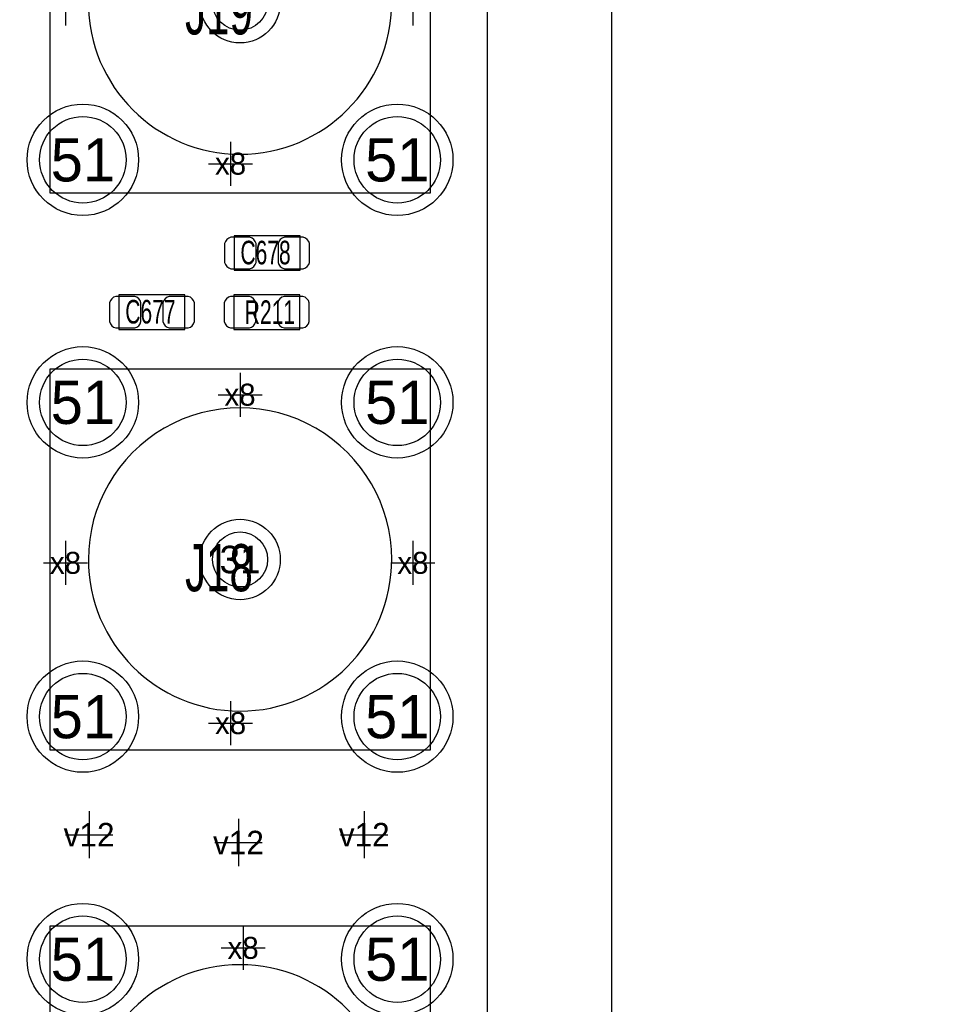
# Model space of a CAD drawing. Extents: x -36 to 384, y -28 to 269.
# Tile 43 of 52: x 42 to 58, y 42 to 58. Entities that reach past the tile are written whole.
import ezdxf
from ezdxf.enums import TextEntityAlignment as Align

# ---------------------------------------------------------------- set-up
doc = ezdxf.new("R2010")
doc.units = 0
for name, color, linetype in [('BG_OUTLINE', 7, 'CONTINUOUS'), ('BG_PANEL', 7, 'CONTINUOUS'), ('MA_NCLEGEND-1-16', 7, 'CONTINUOUS'), ('MA_NCLEGEND-3-14', 7, 'CONTINUOUS'), ('PG_ASSEMBLY_TOP', 7, 'CONTINUOUS'), ('PIN_BOTTOM', 7, 'CONTINUOUS'), ('PIN_TOP', 7, 'CONTINUOUS'), ('RD_ASSEMBLY_TOP', 7, 'CONTINUOUS')]:
    doc.layers.add(name, color=color, linetype=linetype)

# ---------------------------------------------------------------- blocks, each defined once
blk = doc.blocks.new('FIGURE_CROSS')
for points in [[(0, 0.5), (0, -0.5)], [(-0.5, 0), (0.5, 0)]]:
    blk.add_lwpolyline(points)
blk = doc.blocks.new('FIGURE_CIRCLE')
blk.add_circle((0, 0), 0.5)

msp = doc.modelspace()

# ---------------------------------------------------------------- linework, layer by layer
at = {"layer": 'BG_OUTLINE'}
msp.add_lwpolyline([(50.000002, 0), (50.000002, 79.999992), (0, 79.999992), (0, 0)], close=True, dxfattribs=at)
at = {"layer": 'BG_PANEL'}
msp.add_lwpolyline([(101.999898, 0), (101.999898, 79.99984), (51.999896, 79.99984), (51.999896, 0)], close=True, dxfattribs=at)
at = {"layer": 'PG_ASSEMBLY_TOP'}
for points in [[(42.925009, 54.924985), (49.074807, 54.924985), (49.074807, 61.074783), (42.925009, 61.074783)], [(46.970442, 54.23281), (45.903642, 54.23281), (45.903642, 53.67401), (46.970442, 53.67401)], [(45.1104, 53.2765), (44.0436, 53.2765), (44.0436, 52.7177), (45.1104, 52.7177)], [(45.8978, 52.7177), (46.9646, 52.7177), (46.9646, 53.2765), (45.8978, 53.2765)], [(42.925009, 45.925003), (49.074807, 45.925003), (49.074807, 52.074801), (42.925009, 52.074801)], [(42.925009, 36.925021), (49.074807, 36.925021), (49.074807, 43.074819), (42.925009, 43.074819)]]:
    msp.add_lwpolyline(points, close=True, dxfattribs=at)
for points in [[(48.450017, 57.999884, 1.000001), (43.549773, 57.999884, 0.999999), (48.450017, 57.999884)], [(48.450017, 48.999902, 1.000001), (43.549773, 48.999902, 0.999999), (48.450017, 48.999902)], [(48.450017, 39.99992, 0.999998), (43.549824, 39.999945, 1.000002), (48.450017, 39.99992)]]:
    msp.add_lwpolyline(points, format="xyb", dxfattribs=at)
at = {"layer": 'PIN_BOTTOM'}
for centre, radius in [((45.999908, 57.999884), 0.649999), ((43.459908, 55.459884), 0.900049), ((48.539908, 55.459884), 0.900049), ((43.459908, 51.539902), 0.900049), ((48.539908, 51.539902), 0.900049), ((45.999908, 48.999902), 0.649999), ((43.459908, 46.459902), 0.900049), ((48.539908, 46.459902), 0.900049), ((43.459908, 42.53992), 0.900049), ((48.539908, 42.53992), 0.900049)]:
    msp.add_circle(centre, radius, dxfattribs=at)
at = {"layer": 'PIN_TOP'}
for points in [[(46.157642, 54.20741), (45.852842, 54.20741, 0.294587), (45.751242, 54.10581), (45.751242, 53.80101, 0.294587), (45.852842, 53.69941), (46.157642, 53.69941, 0.294587), (46.259242, 53.80101), (46.259242, 54.10581, 0.294587)], [(47.021242, 54.20741), (46.716442, 54.20741, 0.294587), (46.614842, 54.10581), (46.614842, 53.80101, 0.294587), (46.716442, 53.69941), (47.021242, 53.69941, 0.294587), (47.122842, 53.80101), (47.122842, 54.10581, 0.294587)], [(44.2976, 53.2511), (43.9928, 53.2511, 0.294587), (43.8912, 53.1495), (43.8912, 52.8447, 0.294587), (43.9928, 52.7431), (44.2976, 52.7431, 0.294587), (44.3992, 52.8447), (44.3992, 53.1495, 0.294587)], [(45.1612, 53.2511), (44.8564, 53.2511, 0.294587), (44.7548, 53.1495), (44.7548, 52.8447, 0.294587), (44.8564, 52.7431), (45.1612, 52.7431, 0.294587), (45.2628, 52.8447), (45.2628, 53.1495, 0.294587)], [(45.847, 52.7431), (46.1518, 52.7431, 0.294587), (46.2534, 52.8447), (46.2534, 53.1495, 0.294587), (46.1518, 53.2511), (45.847, 53.2511, 0.294587), (45.7454, 53.1495), (45.7454, 52.8447, 0.294587)], [(46.7106, 52.7431), (47.0154, 52.7431, 0.294587), (47.117, 52.8447), (47.117, 53.1495, 0.294587), (47.0154, 53.2511), (46.7106, 53.2511, 0.294587), (46.609, 53.1495), (46.609, 52.8447, 0.294587)]]:
    msp.add_lwpolyline(points, format="xyb", close=True, dxfattribs=at)
for centre, radius in [((45.999908, 57.999884), 0.649999), ((43.459908, 55.459884), 0.900049), ((48.539908, 55.459884), 0.900049), ((43.459908, 51.539902), 0.900049), ((48.539908, 51.539902), 0.900049), ((45.999908, 48.999902), 0.649999), ((43.459908, 46.459902), 0.900049), ((48.539908, 46.459902), 0.900049), ((43.459908, 42.53992), 0.900049), ((48.539908, 42.53992), 0.900049)]:
    msp.add_circle(centre, radius, dxfattribs=at)

# ---------------------------------------------------------------- block references
at = {"layer": 'MA_NCLEGEND-1-16'}
for name, p, xscale, yscale in [('FIGURE_CIRCLE', (45.999908, 57.999884), 0.889, 0.889), ('FIGURE_CIRCLE', (43.459908, 55.459884), 1.397, 1.397), ('FIGURE_CIRCLE', (48.539908, 55.459884), 1.397, 1.397), ('FIGURE_CIRCLE', (43.459908, 51.539902), 1.397, 1.397), ('FIGURE_CIRCLE', (48.539908, 51.539902), 1.397, 1.397), ('FIGURE_CIRCLE', (45.999908, 48.999902), 0.889, 0.889), ('FIGURE_CIRCLE', (43.459908, 46.459902), 1.397, 1.397), ('FIGURE_CIRCLE', (48.539908, 46.459902), 1.397, 1.397), ('FIGURE_CROSS', (43.561, 44.5516), 0.762, 0.762), ('FIGURE_CROSS', (48.006, 44.5516), 0.762, 0.762), ('FIGURE_CROSS', (45.974, 44.4246), 0.762, 0.762), ('FIGURE_CIRCLE', (43.459908, 42.53992), 1.397, 1.397), ('FIGURE_CIRCLE', (48.539908, 42.53992), 1.397, 1.397)]:
    msp.add_blockref(name, p, dxfattribs=dict(at, xscale=xscale, yscale=yscale))
at = {"layer": 'MA_NCLEGEND-3-14', "xscale": 0.7112, "yscale": 0.7112}
for p in [(43.18, 57.9882), (48.7934, 57.9882), (45.847, 55.3974), (45.9994, 51.6636), (43.18, 48.9458), (48.7934, 48.9458), (45.847, 46.355), (46.0502, 42.7228)]:
    msp.add_blockref('FIGURE_CROSS', p, dxfattribs=at)

# ---------------------------------------------------------------- texts
at = {"layer": 'MA_NCLEGEND-1-16'}
for s, height, p in [('51', 0.6985, (43.459908, 55.459884)), ('51', 0.6985, (48.539908, 55.459884)), ('51', 0.6985, (43.459908, 51.539902)), ('51', 0.6985, (48.539908, 51.539902)), ('31', 0.4445, (45.999908, 48.999902)), ('51', 0.6985, (43.459908, 46.459902)), ('51', 0.6985, (48.539908, 46.459902)), ('v12', 0.381, (43.561, 44.5516)), ('v12', 0.381, (48.006, 44.5516)), ('v12', 0.381, (45.974, 44.4246)), ('51', 0.6985, (43.459908, 42.53992)), ('51', 0.6985, (48.539908, 42.53992))]:
    msp.add_text(s, height=height, dxfattribs=at).set_placement(p, align=Align.MIDDLE_CENTER)
at = {"layer": 'MA_NCLEGEND-3-14'}
for p in [(45.847, 55.3974), (45.9994, 51.6636), (43.18, 48.9458), (48.7934, 48.9458), (45.847, 46.355), (46.0502, 42.7228)]:
    msp.add_text('x8', height=0.3556, dxfattribs=at).set_placement(p, align=Align.MIDDLE_CENTER)
at = {"layer": 'RD_ASSEMBLY_TOP', "width": 0.666667}
for s, p in [('J19', (45.111695, 57.486296)), ('J18', (45.111695, 48.486314))]:
    msp.add_text(s, height=0.762, dxfattribs=at).set_placement(p)
for s, p in [('C678', (46.411642, 53.770505)), ('C677', (44.5516, 52.814195)), ('R211', (46.482, 52.8066))]:
    msp.add_text(s, height=0.381, dxfattribs=at).set_placement(p, align=Align.CENTER)

doc.saveas('drawing.dxf')
